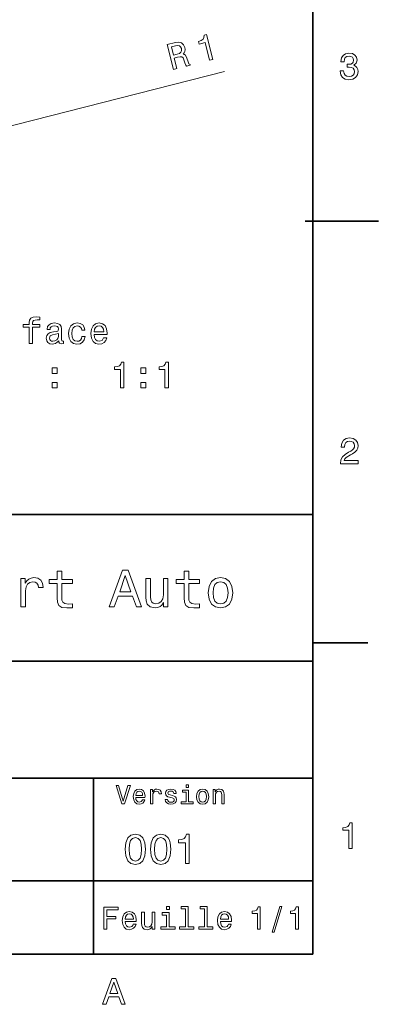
# Model space of a CAD drawing. Extents: x 0 to 296, y 0 to 210.
# Tile 8 of 9: x 247 to 296, y 3 to 138. Entities that reach past the tile are written whole.
import ezdxf

# ---------------------------------------------------------------- set-up
doc = ezdxf.new("R2010")
doc.units = 0

msp = doc.modelspace()

# ---------------------------------------------------------------- linework, layer by layer
at = {"color": 7, "lineweight": 35}
for p, q in [((287, 10), (287, 200)), ((97, 70), (287, 70)), ((287, 70), (287, 10)), ((162, 50), (287, 50)), ((162, 34), (287, 34)), ((257, 10), (257, 34)), ((162, 20), (287, 20)), ((10, 10), (287, 10)), ((97, 10), (287, 10))]:
    msp.add_line(p, q, dxfattribs=at)
at = {"color": 7, "lineweight": 13}
msp.add_line((240.592896, 121.69294), (274.927246, 130.428726), dxfattribs=at)
at = {"color": 7, "lineweight": 35, "ltscale": 0.25}
msp.add_line((285.941101, 110), (295.941101, 110), dxfattribs=at)
at = {"color": 7, "lineweight": 35, "ltscale": 0.1875}
msp.add_line((287, 52.5), (294.5, 52.5), dxfattribs=at)
at = {"color": 7, "lineweight": 13}
for points in [[(267.961639, 130.720169), (268.416168, 130.835815), (268.051819, 132.267853), (268.516113, 132.385986), (268.861969, 132.458374), (269.094452, 132.444672), (269.252777, 132.313217), (269.375031, 132.037292), (269.511383, 131.603638), (269.614075, 131.322739), (269.716248, 131.166595), (270.229431, 131.297165), (270.205811, 131.39003), (270.058563, 131.498276), (269.954803, 131.742477), (269.781311, 132.281174), (269.595032, 132.665695), (269.450287, 132.764175), (269.250702, 132.812271), (269.4151, 132.984192), (269.508423, 133.190079), (269.541687, 133.427521), (269.505127, 133.694016), (269.332214, 134.087158), (269.05838, 134.345322), (268.688568, 134.448975), (268.232513, 134.400604), (267.098602, 134.112091)], [(272.874969, 131.970276), (273.319733, 132.083435), (272.4505, 135.499817), (272.118164, 135.415253), (272.106018, 135.094727), (271.981079, 134.849579), (271.742096, 134.663879), (271.380585, 134.530273), (271.468872, 134.183258), (272.260681, 134.384705)], [(268.211151, 133.95282), (268.516724, 133.999359), (268.750519, 133.959961), (268.926025, 133.822479), (269.038391, 133.564865), (269.061646, 133.268951), (268.973206, 133.064316), (268.770752, 132.919128), (268.469086, 132.816345), (267.946106, 132.683289), (267.658844, 133.812302)], [(290.729126, 130.51622), (290.729126, 130.480911), (290.809814, 129.996765), (291.046844, 129.633652), (291.420044, 129.401657), (291.914276, 129.315933), (292.438782, 129.401657), (292.832153, 129.623566), (293.08429, 129.976593), (293.175079, 130.430481), (293.134735, 130.728027), (293.023773, 130.970108), (292.842224, 131.156708), (292.600159, 131.292877), (292.927948, 131.565216), (293.043945, 131.998932), (292.968292, 132.392303), (292.751434, 132.68985), (292.398407, 132.87645), (291.914276, 132.942017), (291.460388, 132.861313), (291.112396, 132.63942), (290.885468, 132.286392), (290.809814, 131.817368), (290.809814, 131.782074), (291.258636, 131.782074), (291.299011, 132.104828), (291.430115, 132.336823), (291.641937, 132.478027), (291.939484, 132.528473), (292.201721, 132.488113), (292.393372, 132.382217), (292.509369, 132.210739), (292.554749, 131.97876), (292.509369, 131.731628), (292.388336, 131.565216), (292.176514, 131.46434), (291.889069, 131.434082), (291.692383, 131.439133), (291.692383, 131.04071), (291.939484, 131.050797), (292.257202, 131.005417), (292.494232, 130.884369), (292.635468, 130.687683), (292.685883, 130.430481), (292.630402, 130.13797), (292.484161, 129.921112), (292.252167, 129.784943), (291.944519, 129.739563), (291.626801, 129.789993), (291.394806, 129.941284), (291.248566, 130.183365), (291.193085, 130.51622)], [(248.232697, 95.564667), (248.232697, 93.32547), (248.676514, 93.32547), (248.676514, 95.564667), (249.68515, 95.564667), (249.68515, 95.942902), (248.676514, 95.942902), (248.676514, 96.109329), (248.711807, 96.311058), (248.827805, 96.447227), (249.02449, 96.527916), (249.306915, 96.558182), (249.68515, 96.53801), (249.68515, 96.921295), (249.206055, 96.94651), (248.772339, 96.901115), (248.469742, 96.764954), (248.288177, 96.527916), (248.232697, 96.190025), (248.232697, 95.942902), (247.420746, 95.942902), (247.420746, 95.564667)], [(252.262238, 93.678497), (252.262238, 93.663368), (252.28746, 93.491898), (252.363113, 93.370857), (252.680832, 93.27504), (252.927948, 93.315384), (252.927948, 93.658325), (252.822037, 93.643196), (252.680832, 93.708755), (252.655609, 93.910484), (252.655609, 95.3125), (252.595093, 95.67057), (252.418579, 95.922729), (252.110947, 96.074028), (251.677231, 96.129501), (251.253601, 96.068985), (250.940918, 95.897514), (250.744232, 95.630226), (250.678665, 95.277199), (250.678665, 95.246941), (251.077087, 95.246941), (251.112381, 95.458755), (251.223343, 95.610054), (251.404892, 95.700829), (251.662094, 95.73613), (251.90921, 95.710915), (252.085724, 95.635269), (252.191635, 95.504143), (252.226944, 95.322586), (252.206772, 95.110771), (252.126068, 95.004868), (251.924347, 94.95443), (251.546112, 94.914085), (251.112381, 94.823311), (250.804749, 94.661926), (250.623199, 94.409767), (250.567719, 94.036568), (250.618149, 93.703712), (250.77449, 93.456596), (251.026657, 93.300255), (251.374634, 93.244781), (251.843658, 93.350685)], [(255.414261, 95.135986), (255.853027, 95.135986), (255.762238, 95.539444), (255.54538, 95.85717), (255.207489, 96.053856), (254.768723, 96.129501), (254.284576, 96.028641), (253.916412, 95.746216), (253.684433, 95.287285), (253.603745, 94.672012), (253.679382, 94.061783), (253.906342, 93.607887), (254.264404, 93.32547), (254.753601, 93.229652), (255.187317, 93.305298), (255.525208, 93.517113), (255.757202, 93.849968), (255.858063, 94.29377), (255.434433, 94.29377), (255.35878, 94.011353), (255.217575, 93.79953), (255.015839, 93.668411), (254.768723, 93.628067), (254.46109, 93.693626), (254.239182, 93.895355), (254.103027, 94.223167), (254.057632, 94.687141), (254.103027, 95.141029), (254.244232, 95.468842), (254.471176, 95.67057), (254.768723, 95.741173), (255.030975, 95.695786), (255.227661, 95.579796), (255.35878, 95.388153)], [(257.113831, 94.550972), (258.889038, 94.550972), (258.894073, 94.757744), (258.813385, 95.337715), (258.591492, 95.771439), (258.238464, 96.033684), (257.76944, 96.129501), (257.310516, 96.028641), (256.957489, 95.746216), (256.73053, 95.287285), (256.649841, 94.682098), (256.725494, 94.061783), (256.952454, 93.607887), (257.300415, 93.32547), (257.754303, 93.229652), (258.147705, 93.295212), (258.470459, 93.466682), (258.707489, 93.739014), (258.843658, 94.102127), (258.404907, 94.102127), (258.314117, 93.900398), (258.182983, 93.7491), (257.809784, 93.628067), (257.522339, 93.68354), (257.305481, 93.860054), (257.164246, 94.147514), (257.113831, 94.535843)], [(257.113831, 94.924171), (257.169312, 95.272156), (257.305481, 95.529358), (257.512238, 95.685699), (257.784576, 95.741173), (258.05188, 95.685699), (258.258636, 95.529358), (258.384705, 95.272156), (258.430115, 94.924171)], [(252.211807, 94.273598), (252.151291, 94.011353), (251.989914, 93.809616), (251.747833, 93.678497), (251.450287, 93.63311), (251.258636, 93.658325), (251.122467, 93.739014), (251.036743, 93.880226), (251.01152, 94.076912), (251.031693, 94.253426), (251.112381, 94.379501), (251.43515, 94.520714), (251.843658, 94.58123), (252.211807, 94.702271)], [(260.714691, 87.278641), (261.173615, 87.278641), (261.173615, 90.803856), (260.830688, 90.803856), (260.739899, 90.496223), (260.55835, 90.289444), (260.280975, 90.168411), (259.897675, 90.128067), (259.897675, 89.769997), (260.714691, 89.769997)], [(266.786743, 87.278641), (267.245667, 87.278641), (267.245667, 90.803856), (266.90274, 90.803856), (266.811951, 90.496223), (266.630402, 90.289444), (266.353027, 90.168411), (265.969727, 90.128067), (265.969727, 89.769997), (266.786743, 89.769997)], [(251.349426, 89.235413), (252.04538, 89.235413), (252.04538, 89.986855), (251.349426, 89.986855)], [(263.4935, 89.235413), (264.189484, 89.235413), (264.189484, 89.986855), (263.4935, 89.986855)], [(251.349426, 87.278641), (252.04538, 87.278641), (252.04538, 88.030083), (251.349426, 88.030083)], [(263.4935, 87.278641), (264.189484, 87.278641), (264.189484, 88.030083), (263.4935, 88.030083)], [(290.76947, 76.916786), (293.175079, 76.916786), (293.175079, 77.350502), (291.273773, 77.350502), (291.3797, 77.587532), (291.561249, 77.784218), (292.121033, 78.142288), (292.418579, 78.293587), (292.751434, 78.510445), (292.988464, 78.762604), (293.124634, 79.060158), (293.175079, 79.398056), (293.089355, 79.821686), (292.852325, 80.154541), (292.489197, 80.366356), (292.020172, 80.442001), (291.536041, 80.35627), (291.167877, 80.119232), (290.930847, 79.740997), (290.850159, 79.241714), (290.850159, 79.171112), (291.309082, 79.171112), (291.309082, 79.211456), (291.354462, 79.554398), (291.490631, 79.806557), (291.707489, 79.967941), (291.994965, 80.023415), (292.287476, 79.972984), (292.504333, 79.846901), (292.645538, 79.650215), (292.695984, 79.403099), (292.660675, 79.171112), (292.56485, 78.974426), (292.403473, 78.802956), (292.181549, 78.651657), (291.884003, 78.490273), (291.389771, 78.177589), (291.041779, 77.844742), (290.835022, 77.441284), (290.76947, 76.931915)], [(252.05043, 60.579971), (252.05043, 58.64193), (252.093658, 58.015129), (252.29538, 57.582851), (252.698853, 57.330688), (253.383286, 57.244236), (254.132568, 57.280258), (254.132568, 57.827808), (253.585022, 57.78458), (253.087891, 57.842216), (252.82132, 58.022331), (252.706055, 58.324928), (252.684448, 58.75), (252.684448, 60.579971), (254.132568, 60.579971), (254.132568, 61.120316), (252.684448, 61.120316), (252.684448, 62.251438), (252.05043, 62.251438), (252.05043, 61.120316), (250.955322, 61.120316), (250.955322, 60.579971)], [(259.175781, 57.381123), (259.838623, 57.381123), (260.364563, 58.850864), (262.360229, 58.850864), (262.886169, 57.381123), (263.563416, 57.381123), (261.733429, 62.388329), (260.998566, 62.388329)], [(269.399109, 60.579971), (269.399109, 58.64193), (269.442352, 58.015129), (269.644073, 57.582851), (270.047546, 57.330688), (270.731995, 57.244236), (271.481262, 57.280258), (271.481262, 57.827808), (270.933716, 57.78458), (270.436584, 57.842216), (270.170013, 58.022331), (270.054749, 58.324928), (270.033142, 58.75), (270.033142, 60.579971), (271.481262, 60.579971), (271.481262, 61.120316), (270.033142, 61.120316), (270.033142, 62.251438), (269.399109, 62.251438), (269.399109, 61.120316), (268.304016, 61.120316), (268.304016, 60.579971)], [(247.100861, 57.381123), (247.734863, 57.381123), (247.734863, 59.592937), (247.799713, 60.12608), (247.994232, 60.507923), (248.311249, 60.738472), (248.736313, 60.817722), (249.053314, 60.767288), (249.291077, 60.623199), (249.435165, 60.378242), (249.485596, 60.046829), (250.126801, 60.046829), (250.040344, 60.630402), (249.802597, 61.048271), (249.406342, 61.30043), (248.865997, 61.386887), (248.498566, 61.32925), (248.181549, 61.185158), (247.900574, 60.940201), (247.677246, 60.608788), (247.677246, 61.25), (247.100861, 61.25)], [(260.595093, 59.463257), (261.365997, 61.667866), (262.136902, 59.463257)], [(267.194519, 61.25), (266.560516, 61.25), (266.560516, 59.016571), (266.488464, 58.497837), (266.279541, 58.123196), (265.955322, 57.892651), (265.530243, 57.820602), (265.19165, 57.878242), (264.975494, 58.051151), (264.853027, 58.346542), (264.824219, 58.764408), (264.824219, 61.25), (264.190186, 61.25), (264.190186, 58.706772), (264.211792, 58.195244), (264.348694, 57.770172), (264.766571, 57.381123), (265.436584, 57.244236), (265.796814, 57.294666), (266.106628, 57.424351), (266.373199, 57.647694), (266.589325, 57.971901), (266.589325, 57.381123), (267.194519, 57.381123)], [(272.698853, 59.311958), (272.814117, 58.432995), (273.145508, 57.78458), (273.671448, 57.381123), (274.377502, 57.244236), (275.076355, 57.381123), (275.602295, 57.777374), (275.933716, 58.425793), (276.056183, 59.311958), (275.933716, 60.190922), (275.602295, 60.846542), (275.076355, 61.242794), (274.377502, 61.386887), (273.671448, 61.242794), (273.145508, 60.839336), (272.814117, 60.190922)], [(273.34726, 59.319164), (273.412109, 59.967579), (273.613831, 60.435879), (273.938019, 60.72406), (274.377502, 60.824928), (274.809784, 60.72406), (275.134003, 60.443081), (275.335724, 59.967579), (275.407776, 59.319164), (275.335724, 58.663544), (275.134003, 58.188038), (274.809784, 57.899853), (274.377502, 57.806194), (273.938019, 57.899853), (273.613831, 58.188038), (273.412109, 58.663544)], [(261.71109, 33.03458), (261.08429, 30.905619), (260.439484, 33.03458), (260.09726, 33.03458), (260.904175, 30.530979), (261.264404, 30.530979), (262.053314, 33.03458)], [(262.784576, 31.40634), (264.052582, 31.40634), (264.056183, 31.554033), (263.998566, 31.9683), (263.840057, 32.278099), (263.587891, 32.465416), (263.252869, 32.533859), (262.925079, 32.461815), (262.672913, 32.260086), (262.510803, 31.932276), (262.453156, 31.5), (262.507202, 31.056915), (262.669312, 30.732708), (262.917877, 30.530979), (263.242065, 30.462536), (263.523041, 30.509365), (263.753601, 30.631844), (263.922913, 30.826368), (264.020172, 31.085733), (263.706787, 31.085733), (263.641937, 30.941643), (263.548279, 30.833572), (263.281708, 30.747118), (263.076355, 30.786743), (262.921478, 30.912823), (262.820618, 31.118155), (262.784576, 31.395533)], [(262.784576, 31.672911), (262.824219, 31.921469), (262.921478, 32.105186), (263.069153, 32.216858), (263.263702, 32.256485), (263.45462, 32.216858), (263.602295, 32.105186), (263.692352, 31.921469), (263.724792, 31.672911)], [(264.794678, 30.530979), (265.111664, 30.530979), (265.111664, 31.636887), (265.144104, 31.903458), (265.241364, 32.094379), (265.399841, 32.209652), (265.612396, 32.249279), (265.770905, 32.224064), (265.889771, 32.152016), (265.961823, 32.029537), (265.98703, 31.863832), (266.307648, 31.863832), (266.264404, 32.155621), (266.145538, 32.364552), (265.947418, 32.490635), (265.677246, 32.533859), (265.49353, 32.505043), (265.335022, 32.432995), (265.194519, 32.310516), (265.082855, 32.144814), (265.082855, 32.465416), (264.794678, 32.465416)], [(267.791779, 31.658501), (267.485596, 31.730547), (267.258636, 31.8134), (267.182983, 31.982708), (267.20462, 32.101585), (267.280273, 32.188038), (267.40274, 32.242073), (267.579254, 32.263687), (267.748566, 32.242073), (267.881836, 32.177231), (267.968292, 32.079971), (268.004333, 31.950287), (268.314117, 31.950287), (268.314117, 31.957493), (268.260101, 32.191643), (268.112396, 32.375359), (267.881836, 32.490635), (267.579254, 32.533859), (267.273041, 32.490635), (267.049713, 32.371758), (266.90921, 32.195244), (266.865997, 31.971901), (266.898407, 31.755764), (266.999268, 31.604465), (267.164978, 31.496397), (267.406342, 31.420748), (267.759369, 31.334293), (267.975494, 31.244236), (268.033142, 31.17219), (268.054749, 31.064121), (268.022339, 30.930836), (267.935883, 30.829971), (267.79538, 30.765129), (267.608063, 30.743515), (267.409943, 30.765129), (267.265839, 30.840778), (267.168579, 30.963255), (267.128967, 31.132565), (266.822754, 31.132565), (266.873199, 30.844379), (267.020905, 30.635447), (267.255035, 30.509365), (267.579254, 30.462536), (267.917877, 30.509365), (268.166412, 30.635447), (268.317719, 30.837175), (268.371765, 31.100143), (268.332123, 31.327089), (268.220459, 31.481987), (268.036743, 31.582851)], [(269.981995, 30.79755), (269.981995, 32.400574), (269.167877, 32.400574), (269.167877, 32.130402), (269.664978, 32.130402), (269.664978, 30.79755), (269.016571, 30.79755), (269.016571, 30.530979), (270.637604, 30.530979), (270.637604, 30.79755)], [(269.992798, 33.117435), (269.657776, 33.117435), (269.657776, 32.757202), (269.992798, 32.757202)], [(271.087891, 31.496397), (271.145538, 31.056915), (271.311249, 30.732708), (271.574219, 30.530979), (271.927246, 30.462536), (272.276672, 30.530979), (272.539612, 30.729107), (272.705322, 31.053314), (272.766571, 31.496397), (272.705322, 31.935879), (272.539612, 32.263687), (272.276672, 32.461815), (271.927246, 32.533859), (271.574219, 32.461815), (271.311249, 32.260086), (271.145538, 31.935879)], [(271.412109, 31.5), (271.444519, 31.824207), (271.54538, 32.058357), (271.707489, 32.20245), (271.927246, 32.25288), (272.143372, 32.20245), (272.305481, 32.061958), (272.406342, 31.824207), (272.442352, 31.5), (272.406342, 31.17219), (272.305481, 30.934437), (272.143372, 30.790344), (271.927246, 30.743515), (271.707489, 30.790344), (271.54538, 30.934437), (271.444519, 31.17219)], [(273.350159, 30.530979), (273.667145, 30.530979), (273.667145, 31.647694), (273.699554, 31.903458), (273.804047, 32.090778), (273.966125, 32.206051), (274.182281, 32.249279), (274.355194, 32.213257), (274.463257, 32.115993), (274.517303, 31.95389), (274.535309, 31.737751), (274.535309, 30.530979), (274.852295, 30.530979), (274.852295, 31.802593), (274.837891, 32.058357), (274.773041, 32.270893), (274.560516, 32.465416), (274.229095, 32.533859), (274.04538, 32.508644), (273.890503, 32.440201), (273.757202, 32.324928), (273.65274, 32.170029), (273.65274, 32.465416), (273.350159, 32.465416)], [(291.909241, 24.416786), (292.368164, 24.416786), (292.368164, 27.942001), (292.025208, 27.942001), (291.934448, 27.634365), (291.752899, 27.427593), (291.475525, 27.306557), (291.092224, 27.266211), (291.092224, 26.90814), (291.909241, 26.90814)], [(261.345825, 24.314121), (261.432281, 23.409224), (261.703156, 22.763689), (262.135437, 22.371759), (262.734863, 22.244957), (263.328522, 22.371759), (263.760803, 22.763689), (264.02594, 23.409224), (264.118164, 24.314121), (264.02594, 25.213257), (263.916412, 25.570606), (263.760803, 25.864553), (263.328522, 26.256485), (262.734863, 26.38905), (262.135437, 26.256485), (261.703156, 25.858791), (261.432281, 25.213257)], [(261.899139, 24.314121), (261.945251, 25.011528), (262.089325, 25.51297), (262.348694, 25.806917), (262.734863, 25.910664), (263.115265, 25.806917), (263.374634, 25.51297), (263.518738, 25.011528), (263.56485, 24.314121), (263.518738, 23.610952), (263.374634, 23.10951), (263.115265, 22.815563), (262.734863, 22.717581), (262.348694, 22.815563), (262.089325, 23.10951), (261.945251, 23.610952)], [(264.815552, 24.314121), (264.902008, 23.409224), (265.172913, 22.763689), (265.605194, 22.371759), (266.20462, 22.244957), (266.798279, 22.371759), (267.23056, 22.763689), (267.495667, 23.409224), (267.587891, 24.314121), (267.495667, 25.213257), (267.386169, 25.570606), (267.23056, 25.864553), (266.798279, 26.256485), (266.20462, 26.38905), (265.605194, 26.256485), (265.172913, 25.858791), (264.902008, 25.213257)], [(265.368866, 24.314121), (265.414978, 25.011528), (265.559082, 25.51297), (265.818451, 25.806917), (266.20462, 25.910664), (266.585022, 25.806917), (266.844391, 25.51297), (266.988464, 25.011528), (267.034576, 24.314121), (266.988464, 23.610952), (266.844391, 23.10951), (266.585022, 22.815563), (266.20462, 22.717581), (265.818451, 22.815563), (265.559082, 23.10951), (265.414978, 23.610952)], [(269.570618, 22.360231), (270.095093, 22.360231), (270.095093, 26.38905), (269.703156, 26.38905), (269.599426, 26.037464), (269.391937, 25.801153), (269.074921, 25.662825), (268.636902, 25.616714), (268.636902, 25.207493), (269.570618, 25.207493)], [(258.414978, 13.428675), (258.817017, 13.428675), (258.817017, 14.807637), (260.079254, 14.807637), (260.079254, 15.166427), (258.817017, 15.166427), (258.817017, 16.065563), (260.368866, 16.065563), (260.368866, 16.428675), (258.414978, 16.428675)], [(267.389038, 16.532421), (266.98703, 16.532421), (266.98703, 16.100145), (267.389038, 16.100145)], [(269.572052, 16.212536), (269.572052, 13.748559), (268.789612, 13.748559), (268.789612, 13.428675), (270.73056, 13.428675), (270.73056, 13.748559), (269.952454, 13.748559), (269.952454, 16.532421), (268.975494, 16.532421), (268.975494, 16.212536)], [(272.174347, 16.212536), (272.174347, 13.748559), (271.391937, 13.748559), (271.391937, 13.428675), (273.332855, 13.428675), (273.332855, 13.748559), (272.554749, 13.748559), (272.554749, 16.532421), (271.57782, 16.532421), (271.57782, 16.212536)], [(279.416443, 13.428675), (279.809814, 13.428675), (279.809814, 16.450289), (279.515839, 16.450289), (279.438049, 16.1866), (279.28241, 16.009367), (279.044678, 15.905621), (278.716125, 15.871038), (278.716125, 15.564121), (279.416443, 15.564121)], [(281.42218, 13.026657), (281.720459, 13.026657), (282.766571, 16.510807), (282.463989, 16.510807)], [(284.621033, 13.428675), (285.014404, 13.428675), (285.014404, 16.450289), (284.720459, 16.450289), (284.642639, 16.1866), (284.48703, 16.009367), (284.249268, 15.905621), (283.920746, 15.871038), (283.920746, 15.564121), (284.621033, 15.564121)], [(261.341492, 14.479107), (262.863098, 14.479107), (262.867432, 14.656341), (262.798279, 15.153459), (262.608063, 15.525217), (262.305481, 15.75), (261.903473, 15.832133), (261.510101, 15.745678), (261.207489, 15.503603), (261.01297, 15.110231), (260.943817, 14.591499), (261.008636, 14.059798), (261.203156, 13.67075), (261.501434, 13.428675), (261.890503, 13.346542), (262.227661, 13.402739), (262.504333, 13.549712), (262.707489, 13.783141), (262.824219, 14.09438), (262.44812, 14.09438), (262.370331, 13.92147), (262.257935, 13.791787), (261.938049, 13.688041), (261.69165, 13.735591), (261.505768, 13.886888), (261.384735, 14.133286), (261.341492, 14.466139)], [(261.341492, 14.798992), (261.389038, 15.097262), (261.505768, 15.317724), (261.682983, 15.45173), (261.916412, 15.49928), (262.145538, 15.45173), (262.322754, 15.317724), (262.430847, 15.097262), (262.469727, 14.798992)], [(265.400574, 15.75), (265.020172, 15.75), (265.020172, 14.409943), (264.976959, 14.098703), (264.851593, 13.873919), (264.657074, 13.735591), (264.402008, 13.692364), (264.198853, 13.726946), (264.069153, 13.830692), (263.995667, 14.007925), (263.978394, 14.258646), (263.978394, 15.75), (263.597992, 15.75), (263.597992, 14.224064), (263.610962, 13.917148), (263.693085, 13.662104), (263.943817, 13.428675), (264.345825, 13.346542), (264.561951, 13.376801), (264.747833, 13.454611), (264.907776, 13.588617), (265.037476, 13.783141), (265.037476, 13.428675), (265.400574, 13.428675)], [(267.376068, 13.748559), (267.376068, 15.672191), (266.399139, 15.672191), (266.399139, 15.347983), (266.995667, 15.347983), (266.995667, 13.748559), (266.21759, 13.748559), (266.21759, 13.428675), (268.162811, 13.428675), (268.162811, 13.748559)], [(274.353027, 14.479107), (275.874634, 14.479107), (275.878967, 14.656341), (275.809814, 15.153459), (275.619598, 15.525217), (275.317017, 15.75), (274.914978, 15.832133), (274.521606, 15.745678), (274.219025, 15.503603), (274.024506, 15.110231), (273.955322, 14.591499), (274.020172, 14.059798), (274.214691, 13.67075), (274.51297, 13.428675), (274.902008, 13.346542), (275.239197, 13.402739), (275.515839, 13.549712), (275.719025, 13.783141), (275.835724, 14.09438), (275.459656, 14.09438), (275.381836, 13.92147), (275.26944, 13.791787), (274.949554, 13.688041), (274.703186, 13.735591), (274.517303, 13.886888), (274.39624, 14.133286), (274.353027, 14.466139)], [(274.353027, 14.798992), (274.400574, 15.097262), (274.517303, 15.317724), (274.694519, 15.45173), (274.927948, 15.49928), (275.157074, 15.45173), (275.33429, 15.317724), (275.442352, 15.097262), (275.481262, 14.798992)], [(258.266846, 3.166787), (258.730835, 3.166787), (259.098999, 4.195605), (260.495972, 4.195605), (260.864105, 3.166787), (261.338165, 3.166787), (260.05719, 6.67183), (259.542786, 6.67183)], [(259.260376, 4.624279), (259.799988, 6.167507), (260.33963, 4.624279)]]:
    msp.add_lwpolyline(points, close=True, dxfattribs=at)

doc.saveas('drawing.dxf')
